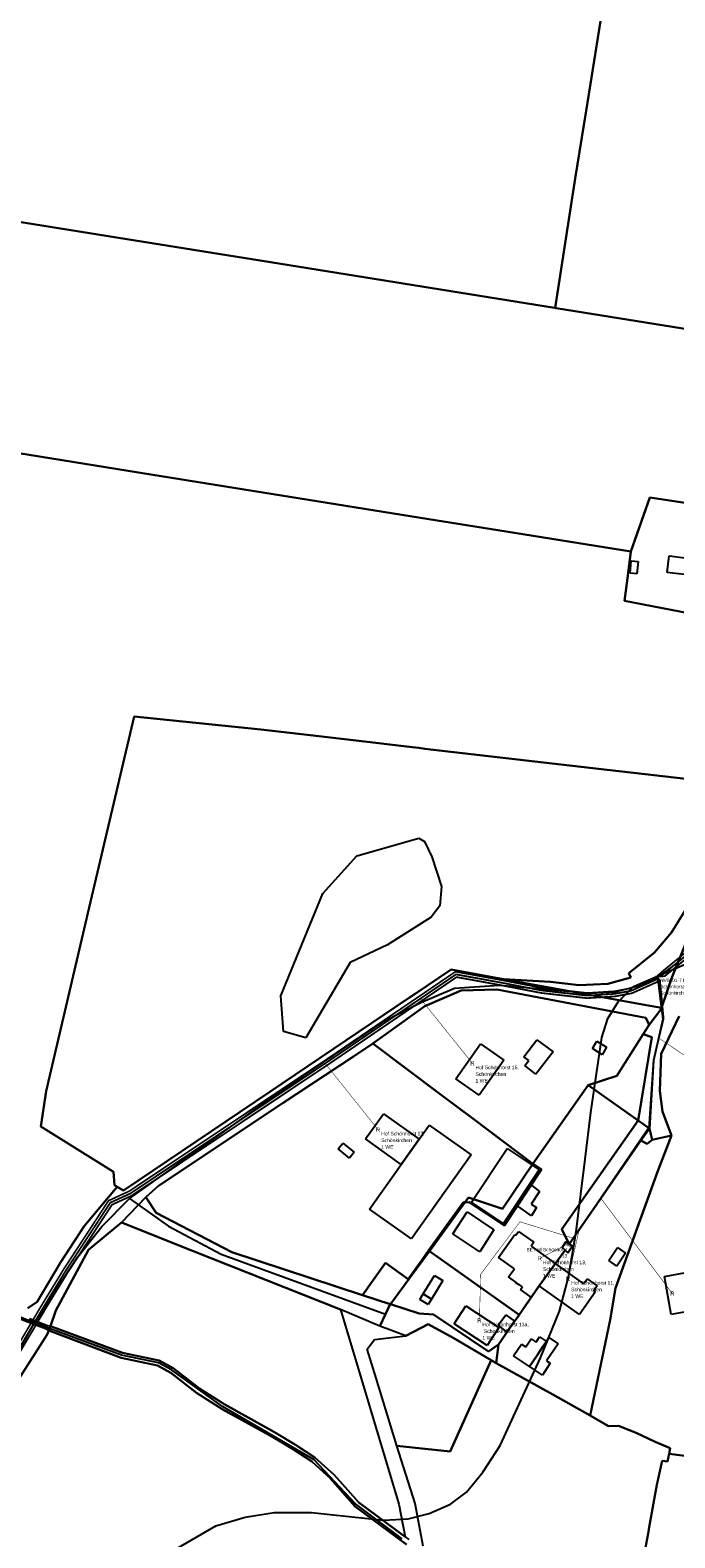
# Model space of a CAD drawing. Extents: x 577960 to 582939, y 6017202 to 6023066.
# Tile 199 of 217: x 581126 to 581377, y 6020090 to 6020678. Entities that reach past the tile are written whole.
import ezdxf
from ezdxf.enums import TextEntityAlignment as Align

# ---------------------------------------------------------------- set-up
doc = ezdxf.new("R2010")
doc.units = 0
doc.header["$MEASUREMENT"] = 0
doc.linetypes.add('D', pattern=[0])
doc.linetypes.add('S', pattern=[3, 1.5, -1.5])
for name, color, linetype in [('BER_Symbol', 7, 'D'), ('BER_Text', 7, 'D'), ('BF__ACCESS', 7, 'D'), ('EF', 7, 'D'), ('LI__FLUR', 7, 'D'), ('LI__GEB', 7, 'Continuous'), ('LI__GEWAESSE', 7, 'D'), ('LI__STRASSE', 7, 'Continuous')]:
    doc.layers.add(name, color=color, linetype=linetype)
doc.styles.add('BER_Symbol', font='TGR01___.TTF')
doc.styles.add('BER_Text', font='arial.ttf')

msp = doc.modelspace()

# ---------------------------------------------------------------- linework, layer by layer
at = {"layer": 'BF__ACCESS', "color": 1, "linetype": 'D', "true_color": 0xff0000, "const_width": 0.7}
for points in [[(581700.728, 6020626.736), (581701.257, 6020624.747), (581699.853, 6020614.058), (581687.664, 6020605.578), (581625.665, 6020584.162), (581533.257, 6020546.302), (581439.404, 6020507.424), (581434.136, 6020498.795), (581431.111, 6020489.402), (581428.305, 6020465.97), (581422.154, 6020424.744), (581417.802, 6020393.946), (581398.102, 6020343.859), (581392.357, 6020330.173), (581382.434, 6020316.314), (581373.38, 6020308.925), (581370.418, 6020308.852)], [(581700.728, 6020626.736), (581700.265, 6020624.876), (581698.919, 6020614.626), (581687.092, 6020606.398), (581625.313, 6020585.098), (581532.876, 6020547.226), (581438.721, 6020508.223), (581433.22, 6020499.214), (581430.129, 6020489.616), (581427.314, 6020466.104), (581421.165, 6020424.887), (581416.829, 6020394.203), (581397.175, 6020344.235), (581391.479, 6020330.663), (581381.699, 6020317.005), (581372.747, 6020309.698), (581370.418, 6020308.852)], [(581370.418, 6020308.852), (581370.612, 6020307.864), (581369.449, 6020307.316), (581360.34, 6020303.248), (581353.851, 6020302.053), (581343.235, 6020301.378), (581325.497, 6020303.387), (581308.184, 6020306.716), (581292.142, 6020309.633), (581241.967, 6020275.467), (581165.3, 6020224.245), (581157.514, 6020220.676), (581140.4, 6020194.512), (581131.772, 6020180.408), (581105.465, 6020135.952)], [(581370.418, 6020308.852), (581371.04, 6020306.96), (581369.866, 6020306.407), (581360.638, 6020302.286), (581353.973, 6020301.059), (581343.211, 6020300.375), (581325.346, 6020302.397), (581308, 6020305.733), (581292.366, 6020308.576), (581242.526, 6020274.638), (581165.789, 6020223.369), (581158.193, 6020219.887), (581141.245, 6020193.978), (581132.629, 6020179.893), (581106.266, 6020135.343)], [(581370.418, 6020308.852), (581371.58, 6020307.074), (581372.979, 6020292.395), (581369.065, 6020276.075), (581367.293, 6020250.082), (581336.093, 6020204.193)]]:
    msp.add_lwpolyline(points, dxfattribs=at)
at = {"layer": 'BF__ACCESS', "color": 4, "linetype": 'D', "true_color": 0x00ffff, "const_width": 0.657}
for points in [[(581700.728, 6020626.736), (581699.273, 6020625.005), (581697.985, 6020615.194), (581686.52, 6020607.218), (581624.96, 6020586.034), (581532.495, 6020548.151), (581438.037, 6020509.022), (581432.305, 6020499.634), (581429.148, 6020489.831), (581426.323, 6020466.237), (581420.175, 6020425.031), (581415.855, 6020394.459), (581396.249, 6020344.612), (581390.6, 6020331.154), (581380.963, 6020317.695), (581372.113, 6020310.472), (581370.418, 6020308.852)], [(581370.418, 6020308.852), (581370.184, 6020308.768), (581369.032, 6020308.225), (581360.041, 6020304.21), (581353.728, 6020303.047), (581343.26, 6020302.382), (581325.648, 6020304.376), (581308.368, 6020307.699), (581291.918, 6020310.69), (581241.408, 6020276.296), (581164.811, 6020225.121), (581156.835, 6020221.465), (581139.555, 6020195.047), (581130.915, 6020180.924), (581104.663, 6020136.561)]]:
    msp.add_lwpolyline(points, dxfattribs=at)
at = {"layer": 'EF', "color": 1, "linetype": 'D', "true_color": 0xff0000, "const_width": 0.194}
for points in [[(581278.286, 6020300.208), (581298.55, 6020274.94)], [(581371.262, 6020284.711), (581385.62, 6020275.06)]]:
    msp.add_lwpolyline(points, dxfattribs=at)
at = {"layer": 'EF', "color": 102, "linetype": 'D', "true_color": 0x15d72e, "const_width": 0.194}
for points in [[(581241.177, 6020274.935), (581261.81, 6020249.13)], [(581348.611, 6020222.34), (581376.4, 6020185.25)]]:
    msp.add_lwpolyline(points, dxfattribs=at)
at = {"layer": 'EF', "color": 18, "linetype": 'S', "true_color": 0x000000, "const_width": 0.194}
msp.add_lwpolyline([(581337.895, 6020206.82), (581317.078, 6020213.225), (581301.761, 6020192.826), (581301.26, 6020174.76)], dxfattribs=at)
at = {"layer": 'EF', "color": 5, "linetype": 'D', "true_color": 0x0000ff, "const_width": 0.194}
msp.add_lwpolyline([(581340.025, 6020209.808), (581335.8, 6020190.99)], dxfattribs=at)
at = {"layer": 'EF', "color": 40, "linetype": 'D', "true_color": 0xfac200, "const_width": 0.194}
msp.add_lwpolyline([(581336.543, 6020205.12), (581324.8, 6020198.97)], dxfattribs=at)
at = {"layer": 'LI__FLUR', "color": 8, "linetype": 'D', "true_color": 0x808080}
for p, q in [((581342.794, 6020646.2), (581351.751, 6020702.316)), ((581351.751, 6020702.316), (581342.794, 6020646.2)), ((581338.566, 6020619.721), (581342.794, 6020646.2)), ((581342.794, 6020646.2), (581338.566, 6020619.721)), ((581159.919, 6020596.744), (580963.509, 6020628.254)), ((580963.509, 6020628.254), (581159.919, 6020596.744)), ((581330.789, 6020569.332), (581338.566, 6020619.721)), ((581338.566, 6020619.721), (581330.789, 6020569.332)), ((581219.964, 6020587.107), (581159.919, 6020596.744)), ((581159.919, 6020596.744), (581219.964, 6020587.107)), ((581330.529, 6020569.372), (581219.964, 6020587.107)), ((581219.964, 6020587.107), (581330.529, 6020569.372)), ((581330.789, 6020569.332), (581330.529, 6020569.372)), ((581330.529, 6020569.372), (581330.789, 6020569.332)), ((581331.179, 6020569.272), (581330.789, 6020569.332)), ((581330.789, 6020569.332), (581331.179, 6020569.272)), ((581386.986, 6020560.335), (581331.179, 6020569.272)), ((581331.179, 6020569.272), (581386.986, 6020560.335)), ((581112.488, 6020514.289), (581173.293, 6020504.492)), ((581173.293, 6020504.492), (581112.488, 6020514.289)), ((581173.293, 6020504.492), (581278.31, 6020487.577)), ((581278.31, 6020487.577), (581173.293, 6020504.492)), ((581360.167, 6020474.392), (581367.594, 6020495.493)), ((581367.594, 6020495.493), (581360.167, 6020474.392)), ((581367.594, 6020495.493), (581389.025, 6020492.174)), ((581389.025, 6020492.174), (581367.594, 6020495.493)), ((581278.31, 6020487.577), (581308.398, 6020482.73)), ((581308.398, 6020482.73), (581278.31, 6020487.577)), ((581308.398, 6020482.73), (581360.167, 6020474.392)), ((581360.167, 6020474.392), (581308.398, 6020482.73)), ((581360.167, 6020474.392), (581359.145, 6020466.009)), ((581359.145, 6020466.009), (581360.167, 6020474.392)), ((581359.145, 6020466.009), (581357.82, 6020455.15)), ((581357.82, 6020455.15), (581359.145, 6020466.009)), ((581357.82, 6020455.15), (581414.966, 6020444.233)), ((581414.966, 6020444.233), (581357.82, 6020455.15)), ((581166.795, 6020410.181), (581149.331, 6020335.713)), ((581149.331, 6020335.713), (581166.795, 6020410.181)), ((581216.145, 6020405.083), (581166.795, 6020410.181)), ((581166.795, 6020410.181), (581216.145, 6020405.083)), ((581238.686, 6020402.434), (581216.145, 6020405.083)), ((581216.145, 6020405.083), (581238.686, 6020402.434)), ((581258.748, 6020400.078), (581238.686, 6020402.434)), ((581238.686, 6020402.434), (581258.748, 6020400.078)), ((581275.116, 6020398.16), (581258.748, 6020400.078)), ((581258.748, 6020400.078), (581275.116, 6020398.16)), ((581277.629, 6020397.867), (581275.116, 6020398.16)), ((581275.116, 6020398.16), (581277.629, 6020397.867)), ((581280.067, 6020397.584), (581277.629, 6020397.867)), ((581277.629, 6020397.867), (581280.067, 6020397.584)), ((581347.591, 6020389.765), (581280.067, 6020397.584)), ((581280.067, 6020397.584), (581347.591, 6020389.765)), ((581402.809, 6020383.447), (581347.591, 6020389.765)), ((581347.591, 6020389.765), (581402.809, 6020383.447)), ((581149.331, 6020335.713), (581132.537, 6020264.133)), ((581132.537, 6020264.133), (581149.331, 6020335.713)), ((581383.255, 6020337.496), (581376.031, 6020325.903)), ((581376.031, 6020325.903), (581383.255, 6020337.496)), ((581376.031, 6020325.903), (581369.476, 6020318.163)), ((581369.476, 6020318.163), (581376.031, 6020325.903)), ((581383.218, 6020325.682), (581376.075, 6020308.047)), ((581376.075, 6020308.047), (581383.218, 6020325.682)), ((581369.476, 6020318.163), (581359.439, 6020310.072)), ((581359.439, 6020310.072), (581369.476, 6020318.163)), ((581276.229, 6020302.091), (581290.218, 6020311.529)), ((581290.218, 6020311.529), (581276.229, 6020302.091)), ((581290.218, 6020311.529), (581310.677, 6020307.792)), ((581310.677, 6020307.792), (581290.218, 6020311.529)), ((581359.439, 6020310.072), (581360.256, 6020308.428)), ((581360.256, 6020308.428), (581359.439, 6020310.072)), ((581294.149, 6020303.35), (581279.992, 6020297.233)), ((581279.992, 6020297.233), (581294.149, 6020303.35)), ((581308.069, 6020303.742), (581294.149, 6020303.35)), ((581294.149, 6020303.35), (581308.069, 6020303.742)), ((581366.106, 6020292.685), (581308.069, 6020303.742)), ((581308.069, 6020303.742), (581366.106, 6020292.685)), ((581310.677, 6020307.792), (581364.72, 6020297.921)), ((581328.949, 6020306.728), (581310.677, 6020307.792)), ((581364.72, 6020297.921), (581310.677, 6020307.792)), ((581310.677, 6020307.792), (581328.949, 6020306.728)), ((581340.133, 6020305.434), (581328.949, 6020306.728)), ((581328.949, 6020306.728), (581340.133, 6020305.434)), ((581351.274, 6020305.898), (581340.133, 6020305.434)), ((581340.133, 6020305.434), (581351.274, 6020305.898)), ((581360.256, 6020308.428), (581351.274, 6020305.898)), ((581351.274, 6020305.898), (581360.256, 6020308.428)), ((581376.075, 6020308.047), (581372.106, 6020296.572)), ((581372.106, 6020296.572), (581376.075, 6020308.047)), ((581219.659, 6020263.923), (581274.08, 6020300.641)), ((581274.08, 6020300.641), (581219.659, 6020263.923)), ((581279.992, 6020297.233), (581259.735, 6020282.67)), ((581259.735, 6020282.67), (581279.992, 6020297.233)), ((581274.08, 6020300.641), (581276.229, 6020302.091)), ((581276.229, 6020302.091), (581274.08, 6020300.641)), ((581364.72, 6020297.921), (581372.106, 6020296.572)), ((581372.106, 6020296.572), (581364.72, 6020297.921)), ((581367.314, 6020289.976), (581366.106, 6020292.685)), ((581366.106, 6020292.685), (581367.314, 6020289.976)), ((581371.896, 6020295.965), (581367.314, 6020289.976)), ((581367.314, 6020289.976), (581371.896, 6020295.965)), ((581372.106, 6020296.572), (581371.896, 6020295.965)), ((581371.896, 6020295.965), (581372.106, 6020296.572)), ((581372.046, 6020278.711), (581379.059, 6020293.309)), ((581379.059, 6020293.309), (581372.046, 6020278.711)), ((581365.041, 6020286.388), (581354.724, 6020270.105)), ((581354.724, 6020270.105), (581365.041, 6020286.388)), ((581368.432, 6020285.186), (581363.049, 6020252.708)), ((581363.049, 6020252.708), (581368.432, 6020285.186)), ((581367.314, 6020289.976), (581365.041, 6020286.388)), ((581365.041, 6020286.388), (581367.314, 6020289.976)), ((581365.041, 6020286.388), (581368.432, 6020285.186)), ((581368.432, 6020285.186), (581365.041, 6020286.388)), ((581259.735, 6020282.67), (581252.19, 6020277.656)), ((581252.19, 6020277.656), (581259.735, 6020282.67)), ((581285.977, 6020262.952), (581259.735, 6020282.67)), ((581259.735, 6020282.67), (581285.977, 6020262.952)), ((581252.19, 6020277.656), (581224.9, 6020259.525)), ((581224.9, 6020259.525), (581252.19, 6020277.656)), ((581371.531, 6020264.253), (581372.046, 6020278.711)), ((581372.046, 6020278.711), (581371.531, 6020264.253)), ((581354.724, 6020270.105), (581343.611, 6020266.457)), ((581343.611, 6020266.457), (581354.724, 6020270.105)), ((581132.537, 6020264.133), (581130.518, 6020250.339)), ((581130.518, 6020250.339), (581132.537, 6020264.133)), ((581162.665, 6020225.469), (581219.659, 6020263.923)), ((581219.659, 6020263.923), (581162.665, 6020225.469)), ((581299.161, 6020253.045), (581285.977, 6020262.952)), ((581285.977, 6020262.952), (581299.161, 6020253.045)), ((581343.611, 6020266.457), (581322.122, 6020235.792)), ((581322.122, 6020235.792), (581343.611, 6020266.457)), ((581363.049, 6020252.708), (581343.611, 6020266.457)), ((581343.611, 6020266.457), (581363.049, 6020252.708)), ((581372.522, 6020256.212), (581371.531, 6020264.253)), ((581371.531, 6020264.253), (581372.522, 6020256.212)), ((581224.9, 6020259.525), (581176.29, 6020227.228)), ((581176.29, 6020227.228), (581224.9, 6020259.525)), ((581376.039, 6020246.829), (581372.522, 6020256.212)), ((581372.522, 6020256.212), (581376.039, 6020246.829)), ((581130.518, 6020250.339), (581158.817, 6020232.706)), ((581158.817, 6020232.706), (581130.518, 6020250.339)), ((581322.122, 6020235.792), (581299.161, 6020253.045)), ((581299.161, 6020253.045), (581322.122, 6020235.792)), ((581333.399, 6020210.423), (581363.049, 6020252.708)), ((581363.049, 6020252.708), (581333.399, 6020210.423)), ((581363.049, 6020252.708), (581367.481, 6020249.573)), ((581367.481, 6020249.573), (581363.049, 6020252.708)), ((581336.166, 6020204.475), (581364.128, 6020244.87)), ((581364.128, 6020244.87), (581336.166, 6020204.475)), ((581367.481, 6020249.573), (581364.128, 6020244.87)), ((581364.128, 6020244.87), (581367.481, 6020249.573)), ((581364.128, 6020244.87), (581366.533, 6020243.561)), ((581366.533, 6020243.561), (581364.128, 6020244.87)), ((581366.533, 6020243.561), (581368.526, 6020245.144)), ((581368.526, 6020245.144), (581366.533, 6020243.561)), ((581367.481, 6020249.573), (581368.526, 6020245.144)), ((581368.526, 6020245.144), (581367.481, 6020249.573)), ((581368.526, 6020245.144), (581376.039, 6020246.829)), ((581376.039, 6020246.829), (581368.526, 6020245.144)), ((581376.039, 6020246.829), (581370.674, 6020232.697)), ((581370.674, 6020232.697), (581376.039, 6020246.829)), ((581158.817, 6020232.706), (581159.106, 6020227.548)), ((581159.106, 6020227.548), (581158.817, 6020232.706)), ((581310.316, 6020218.26), (581322.122, 6020235.792)), ((581322.122, 6020235.792), (581310.316, 6020218.26)), ((581325.45, 6020233.563), (581311.096, 6020211.782)), ((581311.096, 6020211.782), (581325.45, 6020233.563)), ((581322.122, 6020235.792), (581325.45, 6020233.563)), ((581325.45, 6020233.563), (581322.122, 6020235.792)), ((581370.674, 6020232.697), (581354.253, 6020187.338)), ((581354.253, 6020187.338), (581370.674, 6020232.697)), ((581147.371, 6020211.505), (581160.236, 6020226.888)), ((581160.236, 6020226.888), (581147.371, 6020211.505)), ((581159.106, 6020227.548), (581160.236, 6020226.888)), ((581160.236, 6020226.888), (581159.106, 6020227.548)), ((581160.236, 6020226.888), (581162.665, 6020225.469)), ((581162.665, 6020225.469), (581160.236, 6020226.888)), ((581176.29, 6020227.228), (581171.302, 6020222.85)), ((581171.302, 6020222.85), (581176.29, 6020227.228)), ((581171.302, 6020222.85), (581161.835, 6020212.954)), ((581161.835, 6020212.954), (581171.302, 6020222.85)), ((581171.302, 6020222.85), (581175.39, 6020216.722)), ((581175.39, 6020216.722), (581171.302, 6020222.85)), ((581281.488, 6020202.037), (581294.922, 6020220.739)), ((581294.922, 6020220.739), (581281.488, 6020202.037)), ((581295.612, 6020220.786), (581281.787, 6020201.817)), ((581281.787, 6020201.817), (581295.612, 6020220.786)), ((581294.922, 6020220.739), (581295.612, 6020220.786)), ((581295.612, 6020220.786), (581294.922, 6020220.739)), ((581295.612, 6020220.786), (581296.983, 6020222.668)), ((581296.983, 6020222.668), (581295.612, 6020220.786)), ((581297.251, 6020220.899), (581295.612, 6020220.786)), ((581295.612, 6020220.786), (581297.251, 6020220.899)), ((581296.983, 6020222.668), (581310.316, 6020218.26)), ((581310.316, 6020218.26), (581296.983, 6020222.668)), ((581311.096, 6020211.782), (581297.251, 6020220.899)), ((581297.251, 6020220.899), (581311.096, 6020211.782)), ((581175.39, 6020216.722), (581204.868, 6020201.418)), ((581204.868, 6020201.418), (581175.39, 6020216.722)), ((581138.175, 6020197.421), (581147.371, 6020211.505)), ((581147.371, 6020211.505), (581138.175, 6020197.421)), ((581161.835, 6020212.954), (581155.968, 6020208.076)), ((581155.968, 6020208.076), (581161.835, 6020212.954)), ((581161.835, 6020212.954), (581189.514, 6020201.958)), ((581189.514, 6020201.958), (581161.835, 6020212.954)), ((581336.166, 6020204.475), (581333.399, 6020210.423)), ((581333.399, 6020210.423), (581336.166, 6020204.475)), ((581155.968, 6020208.076), (581149.05, 6020202.329)), ((581149.05, 6020202.329), (581155.968, 6020208.076)), ((581334.976, 6020205.385), (581333.496, 6020203.195)), ((581333.496, 6020203.195), (581334.976, 6020205.385)), ((581333.496, 6020203.195), (581334.607, 6020202.207)), ((581334.607, 6020202.207), (581333.496, 6020203.195)), ((581336.166, 6020204.475), (581334.976, 6020205.385)), ((581334.976, 6020205.385), (581336.166, 6020204.475)), ((581335.755, 6020201.185), (581337.505, 6020203.775)), ((581337.505, 6020203.775), (581335.755, 6020201.185)), ((581337.505, 6020203.775), (581336.166, 6020204.475)), ((581336.166, 6020204.475), (581337.505, 6020203.775)), ((581129.078, 6020181.987), (581138.175, 6020197.421)), ((581138.175, 6020197.421), (581129.078, 6020181.987)), ((581149.05, 6020202.329), (581136.355, 6020178.619)), ((581136.355, 6020178.619), (581149.05, 6020202.329)), ((581189.514, 6020201.958), (581247.111, 6020179.077)), ((581247.111, 6020179.077), (581189.514, 6020201.958)), ((581204.868, 6020201.418), (581255.748, 6020184.684)), ((581255.748, 6020184.684), (581204.868, 6020201.418)), ((581255.748, 6020184.684), (581264.734, 6020197.189)), ((581264.734, 6020197.189), (581255.748, 6020184.684)), ((581264.734, 6020197.189), (581273.491, 6020190.902)), ((581273.491, 6020190.902), (581264.734, 6020197.189)), ((581273.491, 6020190.902), (581278.889, 6020198.238)), ((581278.889, 6020198.238), (581273.491, 6020190.902)), ((581276.667, 6020194.791), (581281.787, 6020201.817)), ((581281.787, 6020201.817), (581276.667, 6020194.791)), ((581278.889, 6020198.238), (581281.488, 6020202.037)), ((581281.488, 6020202.037), (581278.889, 6020198.238)), ((581281.488, 6020202.037), (581281.787, 6020201.817)), ((581281.787, 6020201.817), (581281.488, 6020202.037)), ((581281.787, 6020201.817), (581316.753, 6020176.957)), ((581316.753, 6020176.957), (581281.787, 6020201.817)), ((581330.738, 6020196.908), (581334.607, 6020202.207)), ((581334.607, 6020202.207), (581330.738, 6020196.908)), ((581334.607, 6020202.207), (581335.755, 6020201.185)), ((581335.755, 6020201.185), (581334.607, 6020202.207)), ((581266.694, 6020181.105), (581276.667, 6020194.791)), ((581276.667, 6020194.791), (581266.694, 6020181.105)), ((581324.5, 6020188.262), (581330.738, 6020196.908)), ((581330.738, 6020196.908), (581324.5, 6020188.262)), ((581316.753, 6020176.957), (581324.5, 6020188.262)), ((581324.5, 6020188.262), (581316.753, 6020176.957)), ((581354.253, 6020187.338), (581352.19, 6020175.077)), ((581352.19, 6020175.077), (581354.253, 6020187.338)), ((581125.469, 6020179.588), (581129.078, 6020181.987)), ((581129.078, 6020181.987), (581125.469, 6020179.588)), ((581266.493, 6020181.156), (581255.748, 6020184.684)), ((581255.748, 6020184.684), (581266.493, 6020181.156)), ((581264.643, 6020177.246), (581266.493, 6020181.156)), ((581266.493, 6020181.156), (581264.643, 6020177.246)), ((581266.694, 6020181.105), (581266.493, 6020181.156)), ((581266.493, 6020181.156), (581266.694, 6020181.105)), ((581277.849, 6020177.497), (581266.694, 6020181.105)), ((581266.694, 6020181.105), (581277.849, 6020177.497)), ((581136.355, 6020178.619), (581134.186, 6020172.601)), ((581134.186, 6020172.601), (581136.355, 6020178.619)), ((581247.111, 6020179.077), (581269.872, 6020103.218)), ((581262.455, 6020172.619), (581247.111, 6020179.077)), ((581262.455, 6020172.619), (581264.643, 6020177.246)), ((581264.643, 6020177.246), (581262.455, 6020172.619)), ((581283.407, 6020177.137), (581277.849, 6020177.497)), ((581277.849, 6020177.497), (581283.407, 6020177.137)), ((581304.858, 6020162.723), (581283.407, 6020177.137)), ((581283.407, 6020177.137), (581304.858, 6020162.723)), ((581314.211, 6020173.29), (581316.604, 6020176.737)), ((581316.604, 6020176.737), (581314.211, 6020173.29)), ((581316.604, 6020176.737), (581316.753, 6020176.957)), ((581316.753, 6020176.957), (581316.604, 6020176.737)), ((581352.19, 6020175.077), (581344.412, 6020137.783)), ((581344.412, 6020137.783), (581352.19, 6020175.077)), ((581132.996, 6020169.313), (581121.831, 6020151.84)), ((581121.831, 6020151.84), (581132.996, 6020169.313)), ((581133.536, 6020170.812), (581132.996, 6020169.313)), ((581132.996, 6020169.313), (581133.536, 6020170.812)), ((581133.854, 6020171.689), (581133.536, 6020170.812)), ((581133.536, 6020170.812), (581133.854, 6020171.689)), ((581133.536, 6020170.812), (581161.725, 6020160.216)), ((581161.725, 6020160.216), (581133.536, 6020170.812)), ((581134.186, 6020172.601), (581133.854, 6020171.689)), ((581133.854, 6020171.689), (581134.186, 6020172.601)), ((581162.285, 6020162.145), (581134.186, 6020172.601)), ((581134.186, 6020172.601), (581162.285, 6020162.145)), ((581260.456, 6020167.322), (581272.591, 6020168.831)), ((581272.591, 6020168.831), (581262.455, 6020172.619)), ((581281.298, 6020173.359), (581272.591, 6020168.831)), ((581272.591, 6020168.831), (581281.298, 6020173.359)), ((581291.094, 6020167.971), (581281.298, 6020173.359)), ((581281.298, 6020173.359), (581291.094, 6020167.971)), ((581305.807, 6020159.293), (581291.094, 6020167.971)), ((581291.094, 6020167.971), (581305.807, 6020159.293)), ((581308.737, 6020165.402), (581314.211, 6020173.29)), ((581314.211, 6020173.29), (581308.737, 6020165.402)), ((581176.569, 6020159.136), (581162.285, 6020162.145)), ((581162.285, 6020162.145), (581176.569, 6020159.136)), ((581257.547, 6020163.623), (581260.456, 6020167.322)), ((581261.025, 6020152.268), (581257.547, 6020163.623)), ((581308.737, 6020165.402), (581304.858, 6020162.723)), ((581304.858, 6020162.723), (581308.737, 6020165.402)), ((581307.828, 6020158.167), (581308.737, 6020165.402)), ((581308.737, 6020165.402), (581307.828, 6020158.167)), ((581161.725, 6020160.216), (581175.859, 6020157.247)), ((581175.859, 6020157.247), (581161.725, 6020160.216)), ((581175.859, 6020157.247), (581181.067, 6020154.398)), ((581181.067, 6020154.398), (581175.859, 6020157.247)), ((581182.047, 6020156.247), (581176.569, 6020159.136)), ((581176.569, 6020159.136), (581182.047, 6020156.247)), ((581192.273, 6020148.291), (581182.047, 6020156.247)), ((581182.047, 6020156.247), (581192.273, 6020148.291)), ((581289.914, 6020123.68), (581305.807, 6020159.293)), ((581305.807, 6020159.293), (581289.914, 6020123.68)), ((581305.807, 6020159.293), (581307.828, 6020158.167)), ((581307.828, 6020158.167), (581305.807, 6020159.293)), ((581329.828, 6020145.909), (581307.828, 6020158.167)), ((581307.828, 6020158.167), (581329.828, 6020145.909)), ((581181.067, 6020154.398), (581191.103, 6020146.651)), ((581191.103, 6020146.651), (581181.067, 6020154.398)), ((581269.112, 6020125.899), (581261.025, 6020152.268)), ((581191.103, 6020146.651), (581201.069, 6020140.284)), ((581201.069, 6020140.284), (581191.103, 6020146.651)), ((581202.099, 6020142.003), (581192.273, 6020148.291)), ((581192.273, 6020148.291), (581202.099, 6020142.003)), ((581344.412, 6020137.783), (581329.828, 6020145.909)), ((581329.828, 6020145.909), (581344.412, 6020137.783)), ((581201.069, 6020140.284), (581219.292, 6020130.208)), ((581219.292, 6020130.208), (581201.069, 6020140.284)), ((581220.291, 6020131.947), (581202.099, 6020142.003)), ((581202.099, 6020142.003), (581220.291, 6020131.947)), ((581344.412, 6020137.783), (581351.5, 6020133.625)), ((581351.5, 6020133.625), (581344.412, 6020137.783)), ((581351.5, 6020133.625), (581355.458, 6020133.664)), ((581355.458, 6020133.664), (581351.5, 6020133.625)), ((581355.458, 6020133.664), (581362.245, 6020130.936)), ((581362.245, 6020130.936), (581355.458, 6020133.664)), ((581219.292, 6020130.208), (581222.964, 6020127.991)), ((581222.964, 6020127.991), (581219.292, 6020130.208)), ((581222.161, 6020130.817), (581220.291, 6020131.947)), ((581220.291, 6020131.947), (581222.161, 6020130.817)), ((581229.658, 6020126.299), (581222.161, 6020130.817)), ((581222.161, 6020130.817), (581229.658, 6020126.299)), ((581222.964, 6020127.991), (581228.598, 6020124.59)), ((581228.598, 6020124.59), (581222.964, 6020127.991)), ((581362.245, 6020130.936), (581369.752, 6020127.457)), ((581369.752, 6020127.457), (581362.245, 6020130.936)), ((581369.752, 6020127.457), (581375.53, 6020124.998)), ((581375.53, 6020124.998), (581369.752, 6020127.457)), ((581228.598, 6020124.59), (581235.955, 6020119.822)), ((581235.955, 6020119.822), (581228.598, 6020124.59)), ((581237.175, 6020121.411), (581229.658, 6020126.299)), ((581229.658, 6020126.299), (581237.175, 6020121.411)), ((581244.712, 6020114.604), (581237.175, 6020121.411)), ((581237.175, 6020121.411), (581244.712, 6020114.604)), ((581276.189, 6020103.408), (581269.112, 6020125.899)), ((581269.112, 6020125.899), (581289.914, 6020123.68)), ((581289.914, 6020123.68), (581269.112, 6020125.899)), ((581374.51, 6020119.79), (581375.11, 6020122.859)), ((581375.11, 6020122.859), (581374.51, 6020119.79)), ((581375.53, 6020124.998), (581375.11, 6020122.859)), ((581375.11, 6020122.859), (581375.53, 6020124.998)), ((581375.11, 6020122.859), (581389.255, 6020120.949)), ((581389.255, 6020120.949), (581375.11, 6020122.859)), ((581235.955, 6020119.822), (581243.292, 6020113.195)), ((581243.292, 6020113.195), (581235.955, 6020119.822)), ((581370.382, 6020110.794), (581372.371, 6020120.13)), ((581372.371, 6020120.13), (581370.382, 6020110.794)), ((581372.371, 6020120.13), (581374.51, 6020119.79)), ((581374.51, 6020119.79), (581372.371, 6020120.13)), ((581243.292, 6020113.195), (581252.928, 6020102.319)), ((581252.928, 6020102.319), (581243.292, 6020113.195)), ((581254.278, 6020103.798), (581244.712, 6020114.604)), ((581244.712, 6020114.604), (581254.278, 6020103.798)), ((581367.393, 6020094.211), (581370.382, 6020110.794)), ((581370.382, 6020110.794), (581367.393, 6020094.211)), ((581272.311, 6020090.434), (581254.278, 6020103.798)), ((581254.278, 6020103.798), (581272.311, 6020090.434)), ((581269.872, 6020103.218), (581272.311, 6020090.434)), ((581279.378, 6020086.875), (581276.189, 6020103.408)), ((581252.928, 6020102.319), (581272.88, 6020087.475)), ((581272.88, 6020087.475), (581252.928, 6020102.319)), ((581364.084, 6020076.408), (581367.063, 6020092.402)), ((581367.063, 6020092.402), (581364.084, 6020076.408)), ((581367.063, 6020092.402), (581367.393, 6020094.211)), ((581367.393, 6020094.211), (581367.063, 6020092.402)), ((581272.311, 6020090.434), (581273.72, 6020089.384))]:
    msp.add_line(p, q, dxfattribs=at)
at = {"layer": 'LI__GEB', "color": 5, "linetype": 'D', "true_color": 0x0000ff}
for p, q in [((581359.92, 6020465.932), (581360.404, 6020470.793)), ((581360.404, 6020470.793), (581363.108, 6020470.524)), ((581363.108, 6020470.524), (581362.624, 6020465.663)), ((581374.424, 6020466.293), (581375.188, 6020472.674)), ((581375.188, 6020472.674), (581387.306, 6020471.221)), ((581362.624, 6020465.663), (581359.92, 6020465.932)), ((581383.147, 6020465.247), (581374.424, 6020466.293)), ((581292.038, 6020268.966), (581301.673, 6020282.629)), ((581301.673, 6020282.629), (581310.752, 6020276.226)), ((581318.578, 6020277.543), (581323.672, 6020284.195)), ((581329.925, 6020279.406), (581323.28, 6020270.729)), ((581323.672, 6020284.195), (581329.925, 6020279.406)), ((581345.25, 6020280.7), (581347.047, 6020283.57)), ((581349.005, 6020278.349), (581345.25, 6020280.7)), ((581347.047, 6020283.57), (581350.802, 6020281.218)), ((581350.802, 6020281.218), (581349.005, 6020278.349)), ((581310.752, 6020276.226), (581301.117, 6020262.563)), ((581320.444, 6020276.114), (581318.578, 6020277.543)), ((581318.893, 6020274.089), (581320.444, 6020276.114)), ((581323.28, 6020270.729), (581318.893, 6020274.089)), ((581301.117, 6020262.563), (581292.038, 6020268.966)), ((581256.928, 6020245.519), (581263.895, 6020255.325)), ((581263.895, 6020255.325), (581277.819, 6020245.409)), ((581277.819, 6020245.409), (581281.708, 6020250.856)), ((581281.708, 6020250.856), (581298.111, 6020239.281)), ((581270.852, 6020235.593), (581256.928, 6020245.519)), ((581277.819, 6020245.409), (581270.852, 6020235.593)), ((581270.852, 6020235.593), (581277.819, 6020245.409)), ((581246.202, 6020241.611), (581248.041, 6020243.92)), ((581250.72, 6020238.052), (581246.202, 6020241.611)), ((581248.041, 6020243.92), (581252.529, 6020240.321)), ((581252.529, 6020240.321), (581250.72, 6020238.052)), ((581298.111, 6020239.281), (581274.88, 6020206.545)), ((581298.145, 6020220.851), (581312.008, 6020241.806)), ((581312.008, 6020241.806), (581324.519, 6020233.522)), ((581258.497, 6020218.18), (581270.852, 6020235.593)), ((581324.519, 6020233.522), (581310.648, 6020212.573)), ((581310.648, 6020212.573), (581298.145, 6020220.851)), ((581274.88, 6020206.545), (581258.497, 6020218.18)), ((581290.855, 6020208.568), (581296.522, 6020217.081)), ((581296.522, 6020217.081), (581306.941, 6020210.164)), ((581306.941, 6020210.164), (581301.42, 6020201.58)), ((581315.444, 6020207.984), (581316.534, 6020209.513)), ((581316.534, 6020209.513), (581322.461, 6020205.295)), ((581301.42, 6020201.58), (581290.855, 6020208.568)), ((581308.657, 6020199.368), (581315.024, 6020208.294)), ((581315.024, 6020208.294), (581315.444, 6020207.984)), ((581322.461, 6020205.295), (581321.372, 6020203.766)), ((581321.372, 6020203.766), (581330.818, 6020197.028)), ((581351.617, 6020198.135), (581355.026, 6020203.173)), ((581355.026, 6020203.173), (581358.169, 6020201.046)), ((581314.884, 6020194.959), (581308.657, 6020199.368)), ((581330.818, 6020197.028), (581330.738, 6020196.908)), ((581354.76, 6020196.008), (581351.617, 6020198.135)), ((581358.169, 6020201.046), (581354.76, 6020196.008)), ((581312.595, 6020191.761), (581314.884, 6020194.959)), ((581315.594, 6020189.612), (581312.595, 6020191.761)), ((581324.5, 6020188.262), (581330.738, 6020196.908)), ((581330.738, 6020196.908), (581324.5, 6020188.262)), ((581330.738, 6020196.908), (581330.899, 6020196.79)), ((581330.899, 6020196.79), (581341.853, 6020189.015)), ((581373.339, 6020191.977), (581383.085, 6020193.706)), ((581375.969, 6020177.152), (581373.339, 6020191.977)), ((581315.504, 6020189.482), (581315.594, 6020189.612)), ((581316.793, 6020188.622), (581315.504, 6020189.482)), ((581316.863, 6020188.732), (581316.793, 6020188.622)), ((581318.013, 6020187.932), (581316.863, 6020188.732)), ((581317.213, 6020186.853), (581318.013, 6020187.932)), ((581321.062, 6020184.114), (581317.213, 6020186.853)), ((581324.47, 6020188.292), (581321.368, 6020183.759)), ((581324.5, 6020188.262), (581324.47, 6020188.292)), ((581340.204, 6020177.096), (581324.5, 6020188.262)), ((581346.362, 6020185.763), (581340.204, 6020177.096)), ((581341.853, 6020189.015), (581343.236, 6020190.965)), ((581343.236, 6020190.965), (581347.11, 6020188.216)), ((581347.11, 6020188.216), (581345.691, 6020186.217)), ((581345.691, 6020186.217), (581346.362, 6020185.763)), ((581278.039, 6020182.965), (581279.388, 6020185.184)), ((581281.308, 6020180.956), (581278.039, 6020182.965)), ((581279.388, 6020185.184), (581282.647, 6020183.145)), ((581282.647, 6020183.145), (581281.308, 6020180.956)), ((581291.493, 6020173.489), (581296.022, 6020180.456)), ((581296.022, 6020180.456), (581308.877, 6020172.059)), ((581321.002, 6020184.034), (581321.062, 6020184.114)), ((581321.368, 6020183.759), (581321.002, 6020184.034)), ((581308.527, 6020172.889), (581311.506, 6020176.997)), ((581311.506, 6020176.997), (581314.944, 6020174.508)), ((581314.944, 6020174.508), (581311.975, 6020170.39)), ((581385.894, 6020178.913), (581375.969, 6020177.152)), ((581304.308, 6020165.072), (581291.493, 6020173.489)), ((581308.877, 6020172.059), (581304.308, 6020165.072)), ((581311.975, 6020170.39), (581308.527, 6020172.889)), ((581319.309, 6020164.499), (581321.404, 6020167.632)), ((581321.404, 6020167.632), (581323.321, 6020166.349)), ((581323.321, 6020166.349), (581324.699, 6020168.41)), ((581324.699, 6020168.41), (581327.328, 6020166.652)), ((581327.328, 6020166.652), (581328.325, 6020168.143)), ((581328.325, 6020168.143), (581331.917, 6020165.74)), ((581314.566, 6020160.987), (581317.655, 6020165.605)), ((581317.655, 6020165.605), (581319.309, 6020164.499)), ((581325.95, 6020164.592), (581323.851, 6020161.453)), ((581323.851, 6020161.453), (581325.95, 6020164.592)), ((581327.328, 6020166.652), (581325.95, 6020164.592)), ((581325.95, 6020164.592), (581327.328, 6020166.652)), ((581331.917, 6020165.74), (581327.439, 6020159.046)), ((581320.766, 6020156.841), (581314.566, 6020160.987)), ((581323.851, 6020161.453), (581320.766, 6020156.841)), ((581320.766, 6020156.841), (581323.851, 6020161.453)), ((581325.767, 6020153.495), (581320.766, 6020156.841)), ((581328.849, 6020158.103), (581325.767, 6020153.495)), ((581327.439, 6020159.046), (581328.849, 6020158.103))]:
    msp.add_line(p, q, dxfattribs=at)
at = {"layer": 'LI__GEB', "color": 5, "linetype": 'D', "true_color": 0x0100ff}
for p, q in [((581315.686, 6020219.722), (581321.039, 6020227.856)), ((581321.039, 6020227.856), (581324.659, 6020225.036)), ((581324.659, 6020225.036), (581321.424, 6020220.077)), ((581321.527, 6020215.608), (581315.686, 6020219.722)), ((581321.424, 6020220.077), (581323.454, 6020218.787)), ((581323.454, 6020218.787), (581321.527, 6020215.608)), ((581279.388, 6020185.184), (581283.777, 6020192.371)), ((581283.777, 6020192.371), (581287.075, 6020190.392)), ((581287.075, 6020190.392), (581282.647, 6020183.145)), ((581282.647, 6020183.145), (581279.388, 6020185.184)), ((581132.957, 6020171.229), (581121.338, 6020175.675)), ((581126.019, 6020175.489), (581133.101, 6020172.78)), ((581133.536, 6020170.812), (581132.957, 6020171.229)), ((581133.101, 6020172.78), (581134.186, 6020172.601)), ((581133.854, 6020171.689), (581133.536, 6020170.812)), ((581133.536, 6020170.812), (581133.854, 6020171.689)), ((581161.725, 6020160.216), (581133.536, 6020170.812)), ((581134.186, 6020172.601), (581133.854, 6020171.689)), ((581133.854, 6020171.689), (581134.186, 6020172.601)), ((581134.186, 6020172.601), (581162.285, 6020162.145)), ((581162.285, 6020162.145), (581176.569, 6020159.136)), ((581175.859, 6020157.247), (581161.725, 6020160.216)), ((581181.067, 6020154.398), (581175.859, 6020157.247)), ((581176.569, 6020159.136), (581182.047, 6020156.247)), ((581182.047, 6020156.247), (581192.273, 6020148.291)), ((581191.103, 6020146.651), (581181.067, 6020154.398)), ((581201.069, 6020140.284), (581191.103, 6020146.651)), ((581192.273, 6020148.291), (581202.099, 6020142.003)), ((581219.292, 6020130.208), (581201.069, 6020140.284)), ((581202.099, 6020142.003), (581220.291, 6020131.947)), ((581222.964, 6020127.991), (581219.292, 6020130.208)), ((581220.291, 6020131.947), (581222.161, 6020130.817)), ((581222.161, 6020130.817), (581229.658, 6020126.299)), ((581228.598, 6020124.59), (581222.964, 6020127.991)), ((581235.955, 6020119.822), (581228.598, 6020124.59)), ((581229.658, 6020126.299), (581237.175, 6020121.411)), ((581237.175, 6020121.411), (581244.712, 6020114.604)), ((581243.292, 6020113.195), (581235.955, 6020119.822)), ((581252.928, 6020102.319), (581243.292, 6020113.195)), ((581244.712, 6020114.604), (581254.278, 6020103.798)), ((581254.278, 6020103.798), (581272.311, 6020090.434)), ((581272.88, 6020087.475), (581252.928, 6020102.319)), ((581272.311, 6020090.434), (581273.72, 6020089.384))]:
    msp.add_line(p, q, dxfattribs=at)
at = {"layer": 'LI__GEWAESSE', "color": 161, "linetype": 'D', "true_color": 0x55aaff}
for p, q in [((581253.484, 6020355.776), (581277.683, 6020362.69)), ((581277.683, 6020362.69), (581279.883, 6020361.433)), ((581240.284, 6020341.169), (581253.484, 6020355.776)), ((581279.883, 6020361.433), (581282.712, 6020355.462)), ((581282.712, 6020355.462), (581286.483, 6020343.833)), ((581223.891, 6020301.286), (581240.284, 6020341.169)), ((581286.483, 6020343.833), (581285.855, 6020336.291)), ((581285.855, 6020336.291), (581282.467, 6020331.972)), ((581282.467, 6020331.972), (581265.474, 6020321.177)), ((581265.474, 6020321.177), (581250.98, 6020314.31)), ((581250.98, 6020314.31), (581233.687, 6020284.893)), ((581224.94, 6020287.402), (581223.891, 6020301.286)), ((581233.687, 6020284.893), (581224.94, 6020287.402))]:
    msp.add_line(p, q, dxfattribs=at)
at = {"layer": 'LI__GEWAESSE', "color": 161, "linetype": 'D', "true_color": 0x56aaff}
for p, q in [((581128.015, 6020173.923), (581110.794, 6020180.511)), ((581133.854, 6020171.689), (581128.015, 6020173.923)), ((581161.889, 6020161.321), (581133.854, 6020171.689)), ((581176.283, 6020158.252), (581161.889, 6020161.321)), ((581181.363, 6020155.553), (581176.283, 6020158.252)), ((581201.259, 6020141.265), (581181.363, 6020155.553)), ((581236.925, 6020120.469), (581201.259, 6020141.265)), ((581253.012, 6020103.377), (581236.925, 6020120.469)), ((581271.162, 6020089.725), (581253.012, 6020103.377))]:
    msp.add_line(p, q, dxfattribs=at)
at = {"layer": 'LI__STRASSE', "color": 251, "linetype": 'D', "true_color": 0x646464}
for p, q in [((581361.271, 6020304.935), (581400.423, 6020321.837)), ((581355.307, 6020299.009), (581361.271, 6020304.935)), ((581351.269, 6020292.468), (581355.307, 6020299.009)), ((581348.888, 6020285.059), (581351.269, 6020292.468)), ((581344.689, 6020255.849), (581348.888, 6020285.059)), ((581342.446, 6020237.594), (581344.689, 6020255.849)), ((581338.955, 6020209.299), (581342.446, 6020237.594)), ((581335.923, 6020191.662), (581338.955, 6020209.299)), ((581332.483, 6020178.433), (581335.923, 6020191.662)), ((581325.074, 6020160.177), (581332.483, 6020178.433)), ((581309.302, 6020126.005), (581325.074, 6020160.177)), ((581302.585, 6020115.727), (581309.302, 6020126.005)), ((581296.257, 6020107.944), (581302.585, 6020115.727)), ((581281.669, 6020099.554), (581290.016, 6020103.14)), ((581290.016, 6020103.14), (581296.257, 6020107.944)), ((581198.624, 6020094.714), (581210.001, 6020098.154)), ((581210.001, 6020098.154), (581221.378, 6020100.006)), ((581221.378, 6020100.006), (581235.931, 6020100.006)), ((581235.931, 6020100.006), (581263.853, 6020097.012)), ((581263.853, 6020097.012), (581273.517, 6020097.483)), ((581273.517, 6020097.483), (581281.669, 6020099.554)), ((581183.378, 6020085.973), (581198.624, 6020094.714))]:
    msp.add_line(p, q, dxfattribs=at)
at = {"layer": 'LI__STRASSE', "color": 251, "linetype": 'D', "true_color": 0x656464}
for p, q in [((581370.582, 6020308.469), (581378.36, 6020314.126)), ((581278.496, 6020298.745), (581291.547, 6020304.269)), ((581291.547, 6020304.269), (581309.063, 6020305.405)), ((581309.063, 6020305.405), (581344.419, 6020302.341)), ((581344.419, 6020302.341), (581354.083, 6020302.812)), ((581354.083, 6020302.812), (581362.235, 6020304.883)), ((581362.235, 6020304.883), (581370.582, 6020308.469)), ((581370.582, 6020308.469), (581372.725, 6020292.201)), ((581263.945, 6020291.302), (581278.496, 6020298.745)), ((581225.29, 6020265.101), (581263.945, 6020291.302)), ((581372.725, 6020292.201), (581369.07, 6020276.091)), ((581369.07, 6020276.091), (581367.481, 6020249.573)), ((581165.013, 6020222.37), (581225.29, 6020265.101)), ((581154.204, 6020211.358), (581165.013, 6020222.37)), ((581165.013, 6020222.37), (581180.197, 6020211.494)), ((581144.821, 6020199.63), (581154.204, 6020211.358)), ((581180.197, 6020211.494), (581200.724, 6020200.667)), ((581128.015, 6020173.923), (581144.821, 6020199.63)), ((581200.724, 6020200.667), (581264.643, 6020177.246)), ((581108.949, 6020139.94), (581128.015, 6020173.923))]:
    msp.add_line(p, q, dxfattribs=at)

# ---------------------------------------------------------------- texts
at = {"layer": 'BER_Symbol', "color": 96, "true_color": 0x008000, "style": 'BER_Symbol'}
msp.add_text('y', height=1.75, dxfattribs=at).set_placement((581370.418, 6020308.852), align=Align.MIDDLE_CENTER)
at = {"layer": 'BER_Symbol', "color": 5, "true_color": 0x0000ff, "style": 'BER_Symbol'}
for p in [(581298.55, 6020274.94), (581261.81, 6020249.13), (581324.8, 6020198.97), (581335.8, 6020190.99), (581376.4, 6020185.25), (581301.26, 6020174.76)]:
    msp.add_text('R', height=1.667, dxfattribs=at).set_placement(p, align=Align.MIDDLE_CENTER)
at = {"layer": 'BER_Symbol', "color": 164, "true_color": 0x0027ae, "style": 'BER_Symbol'}
msp.add_text('G', height=1.5, rotation=236, dxfattribs=at).set_placement((581336.093, 6020204.193), align=Align.MIDDLE_CENTER)
at = {"layer": 'BER_Text', "color": 96, "true_color": 0x008000, "insert": (581371.643, 6020307.977), "char_height": 1.333, "width": 70, "attachment_point": 1, "line_spacing_factor": 1.1, "style": 'BER_Text'}
msp.add_mtext('NV0101-7 Hof \\PSchönhorst 7, \\PSchönkirchen', dxfattribs=at)
at = {"layer": 'BER_Text', "color": 5, "true_color": 0x0000ff, "char_height": 1.417, "width": 70, "attachment_point": 1, "line_spacing_factor": 1.1, "style": 'BER_Text'}
for s, insert in [('Hof Schönhorst 15, \\PSchönkirchen\\P1 WE', (581299.717, 6020274.107)), ('Hof Schönhorst 17, \\PSchönkirchen\\P1 WE', (581262.977, 6020248.297)), ('Hof Schönhorst 13, \\PSchönkirchen\\P1 WE', (581325.967, 6020198.137)), ('Hof Schönhorst 11, \\PSchönkirchen\\P1 WE', (581336.967, 6020190.157)), ('Hof Schönhorst 13a,\\P Schönkirchen\\P1 WE', (581302.427, 6020173.927))]:
    msp.add_mtext(s, dxfattribs=dict(at, insert=insert))
at = {"layer": 'BER_Text', "color": 164, "true_color": 0x0027ae, "insert": (581335.443, 6020203.068), "char_height": 1.333, "width": 70, "attachment_point": 3, "line_spacing_factor": 1.1, "style": 'BER_Text'}
msp.add_mtext('BE Hof Schönhorst \\P13', dxfattribs=at)

doc.saveas('drawing.dxf')
